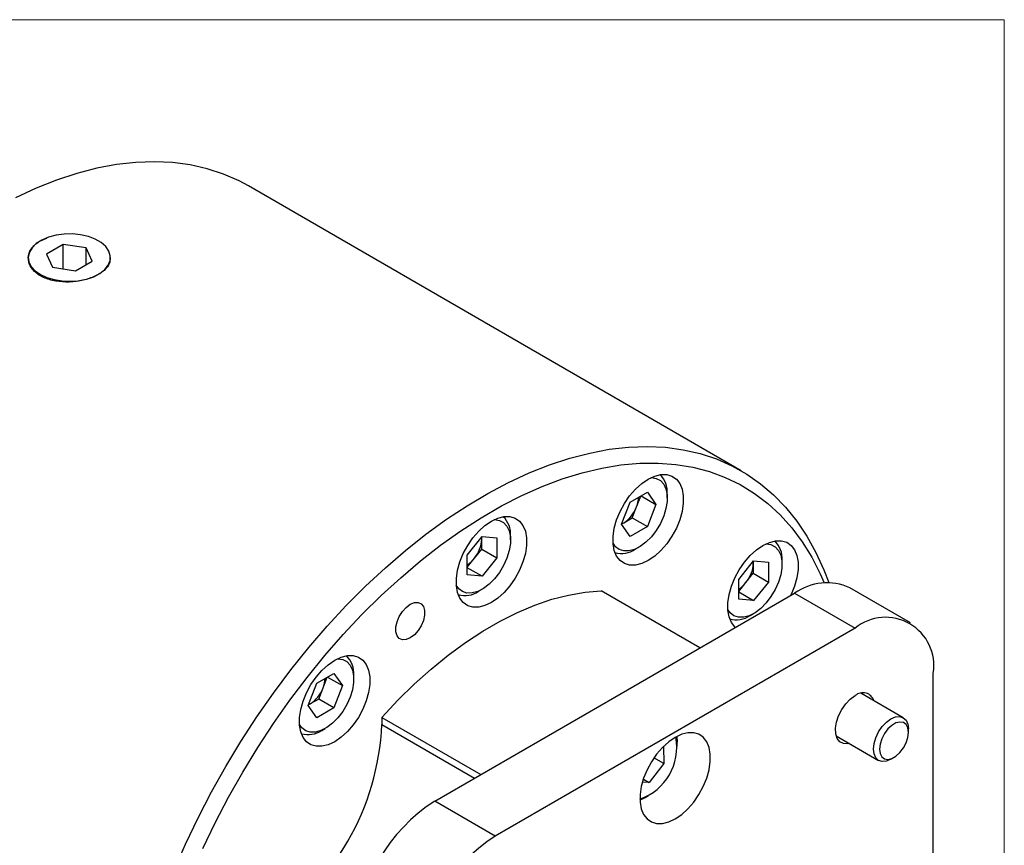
# Model space of a CAD drawing. Header units: millimetres. Extents: x 0 to 432, y 0 to 279.
# Tile 13 of 13: x 372 to 432, y 229 to 279. Entities that reach past the tile are written whole.
import ezdxf

# ---------------------------------------------------------------- set-up
doc = ezdxf.new("R2010")
doc.units = ezdxf.units.MM
doc.linetypes.add('SLD-Solid', pattern=[0])

# ---------------------------------------------------------------- blocks, each defined once
blk = doc.blocks.new('Block2')
at = {"color": 7, "linetype": 'SLD-Solid', "lineweight": 18}
for p, q in [((0, 279.4), (431.8, 279.4)), ((431.8, 279.4), (431.8, 0))]:
    blk.add_line(p, q, dxfattribs=at)

msp = doc.modelspace()

# ---------------------------------------------------------------- linework, layer by layer
for p, q in [((415.7801, 251.9575), (385.768, 269.283)), ((374.4951, 265.7289), (373.4745, 265.1397)), ((375.8893, 265.5133), (374.4951, 265.7289)), ((374.4951, 264.2348), (374.4951, 265.7289)), ((373.4745, 265.1397), (373.848, 264.3349)), ((376.2629, 264.7084), (375.8893, 265.5133)), ((375.8893, 264.4928), (375.8893, 265.5133)), ((372.3687, 264.9241), (372.3687, 264.7793)), ((375.2422, 264.1192), (376.2629, 264.7084)), ((377.3687, 264.7939), (377.3687, 264.9241)), ((373.848, 264.3349), (375.2422, 264.1192)), ((409.0209, 250.0438), (410.066, 250.647)), ((410.066, 250.647), (410.5885, 249.9034)), ((408.4982, 248.697), (409.0209, 250.0438)), ((409.4079, 249.7606), (409.6612, 250.4134)), ((409.6831, 250.426), (410.5885, 249.9034)), ((411.2758, 250.3003), (411.2758, 250.5452)), ((409.1466, 249.0872), (409.4079, 249.7606)), ((410.5885, 249.9034), (410.0658, 248.5566)), ((408.624, 248.7856), (409.1466, 249.0872)), ((409.1466, 249.0872), (410.0658, 248.5566)), ((409.0207, 247.9534), (408.4982, 248.697)), ((408.5062, 248.7177), (408.624, 248.7856)), ((408.5104, 248.7283), (408.624, 248.7856)), ((410.0658, 248.5566), (409.0207, 247.9534)), ((399.0924, 246.8242), (399.9975, 247.9501)), ((399.9833, 247.7963), (399.9761, 247.9234)), ((399.9832, 247.1927), (399.9833, 247.7963)), ((399.9833, 247.7963), (399.9833, 247.9323)), ((399.9975, 247.9501), (400.9026, 247.869)), ((400.9026, 247.869), (400.9024, 246.662)), ((401.7298, 247.7432), (401.7298, 247.9882)), ((399.5306, 246.6298), (399.9832, 247.1927)), ((399.9832, 247.1927), (400.9024, 246.662)), ((409.3315, 247.1774), (409.5436, 247.2998)), ((399.0922, 245.6173), (399.0924, 246.8242)), ((399.0923, 246.0846), (399.5306, 246.6298)), ((400.9024, 246.662), (399.9973, 245.5362)), ((415.6264, 245.3458), (416.5316, 246.4717)), ((416.5173, 246.3179), (416.5102, 246.445)), ((416.5173, 246.4539), (416.5173, 246.3179)), ((416.5316, 246.4717), (417.4366, 246.3906)), ((418.2639, 246.2648), (418.2639, 246.5098)), ((399.9973, 245.5362), (399.0923, 246.0586)), ((416.5173, 246.3179), (416.5173, 245.7143)), ((417.4366, 246.3906), (417.4365, 245.1837)), ((399.9973, 245.5362), (399.0922, 245.6173)), ((415.6263, 244.1389), (415.6264, 245.3458)), ((416.0647, 245.1514), (416.5173, 245.7143)), ((416.5173, 245.7143), (417.4365, 245.1837)), ((399.7856, 244.6203), (399.9977, 244.7428)), ((413.263, 241.1729), (407.2425, 244.6485)), ((415.6263, 244.6062), (416.0647, 245.1514)), ((417.4365, 245.1837), (416.5313, 244.0578)), ((426.0807, 242.712), (422.3988, 244.8375)), ((408.0777, 238.1795), (419.0336, 244.5042)), ((415.6263, 244.5802), (416.5313, 244.0578)), ((416.5313, 244.0578), (415.6263, 244.1389)), ((419.0336, 244.5042), (422.7155, 242.3787)), ((416.3196, 243.1419), (416.5317, 243.2644)), ((422.7155, 242.3787), (400.8036, 229.7293)), ((389.929, 239.0223), (390.9741, 239.6255)), ((390.316, 238.7391), (390.5693, 239.3919)), ((390.5912, 239.4045), (391.4966, 238.8819)), ((390.9741, 239.6255), (391.4966, 238.8819)), ((392.1839, 239.2788), (392.1839, 239.5237)), ((427.475, 214.3272), (427.475, 239.6302)), ((389.4063, 237.6755), (389.929, 239.0223)), ((390.0547, 238.0657), (390.316, 238.7391)), ((391.4966, 238.8819), (390.9739, 237.5351)), ((390.0547, 238.0657), (389.5321, 237.7641)), ((390.9739, 237.5351), (390.0547, 238.0657)), ((397.1217, 231.8548), (408.0777, 238.1795)), ((425.6468, 236.932), (423.0696, 238.4198)), ((389.9288, 236.9319), (389.4063, 237.6755)), ((389.5321, 237.7641), (389.4144, 237.6962)), ((389.4185, 237.7068), (389.5321, 237.7641)), ((390.9739, 237.5351), (389.9288, 236.9319)), ((393.8978, 236.9448), (393.8978, 236.515)), ((393.8978, 236.9448), (399.9183, 233.4692)), ((390.2396, 236.1558), (390.4517, 236.2783)), ((393.8978, 236.515), (399.5461, 233.2544)), ((425.9575, 236.0379), (425.9575, 236.2453)), ((411.8497, 235.7824), (411.8755, 235.4323)), ((421.5697, 235.8217), (424.1469, 234.3339)), ((411.0376, 235.1713), (411.0621, 234.1429)), ((411.8755, 235.1873), (411.8755, 235.4323)), ((411.0621, 234.1429), (410.4669, 234.4864)), ((424.897, 234.4083), (425.0766, 234.512)), ((411.0621, 234.1429), (410.1715, 232.9972)), ((410.1715, 232.9972), (409.7647, 233.0168)), ((409.8212, 233.1994), (410.1715, 232.9972)), ((409.931, 232.0642), (409.6152, 231.9117)), ((409.9313, 232.0644), (410.1434, 232.1869)), ((400.8036, 229.7293), (397.1217, 231.8548))]:
    msp.add_line(p, q)
at = {"flags": 128}
for points in [[(385.768, 269.283), (385.2024, 269.5869), (384.256, 270.0024), (383.2641, 270.3282), (382.2297, 270.5632), (381.1563, 270.7068), (380.0471, 270.7584), (378.9058, 270.7179), (377.7361, 270.5854), (376.5416, 270.3613), (375.3263, 270.0464), (374.0939, 269.6417), (372.8485, 269.1485), (371.594, 268.5682)], [(373.1009, 263.9036), (373.4929, 263.719), (373.9413, 263.5838), (374.4276, 263.5035), (374.932, 263.4813), (375.4338, 263.5182), (375.9124, 263.6127), (376.3484, 263.7608), (376.7237, 263.9566), (377.0231, 264.1919), (377.2343, 264.4573), (377.3486, 264.7417), (377.3614, 265.0337), (377.2722, 265.3211), (377.0846, 265.5923), (376.8062, 265.8361), (376.4485, 266.0426), (376.0262, 266.2033), (375.5564, 266.3116), (375.0585, 266.3631), (374.5528, 266.3557), (374.0601, 266.2897), (373.6004, 266.1678), (373.1927, 265.995), (372.8536, 265.7783), (372.597, 265.5266), (372.4334, 265.2503), (372.3695, 264.9606), (372.4079, 264.6695), (372.547, 264.3887), (372.7812, 264.1299), (373.1009, 263.9036)], [(381.2317, 227.6184), (381.9376, 229.232), (382.7015, 230.8311), (383.5209, 232.4104), (384.3932, 233.965), (385.3156, 235.4898), (386.2851, 236.9799), (387.2987, 238.4307), (388.353, 239.8374), (389.4448, 241.1955), (390.5704, 242.5007), (391.7264, 243.7489), (392.909, 244.9359), (394.1144, 246.058), (395.3387, 247.1117), (396.5781, 248.0934), (397.8285, 249.0002), (399.086, 249.8291), (400.3465, 250.5774), (401.6061, 251.2427), (402.8605, 251.8229), (404.1059, 252.3162), (405.3383, 252.7209), (406.5536, 253.0358), (407.7481, 253.2598), (408.9178, 253.3923), (410.0591, 253.4328), (411.1683, 253.3812), (412.2418, 253.2377), (413.2761, 253.0026), (414.2681, 252.6768), (415.2144, 252.2614), (416.1121, 251.7575), (416.9583, 251.167), (417.7502, 250.4915), (418.4855, 249.7334), (419.1615, 248.895), (419.7764, 247.979), (420.3279, 246.9884), (420.8145, 245.9263), (421.1119, 245.1523)], [(382.9861, 228.9676), (383.7442, 230.5403), (384.5571, 232.0929), (385.4222, 233.6203), (386.3367, 235.1175), (387.2977, 236.5797), (388.302, 238.002), (389.3462, 239.3798), (390.4271, 240.7087), (391.5411, 241.9842), (392.6845, 243.2023), (393.8537, 244.3589), (395.0447, 245.4504), (396.2538, 246.473), (397.4769, 247.4236), (398.7102, 248.2989), (399.9495, 249.0962), (401.1908, 249.8128), (402.4301, 250.4464), (403.6634, 250.9949), (404.8865, 251.4566), (406.0956, 251.8299), (407.2867, 252.1136), (408.4558, 252.3069), (409.5992, 252.409), (410.7132, 252.4196), (411.7941, 252.3387), (412.8384, 252.1665), (413.8426, 251.9037), (414.8036, 251.5511), (415.7181, 251.1098), (416.5833, 250.5813), (417.3962, 249.9672), (418.1542, 249.2696), (418.8548, 248.4909), (419.4959, 247.6334), (420.0752, 246.7), (420.5908, 245.6938), (420.8364, 245.1354)], [(410.2816, 251.5362), (410.3063, 251.5367), (410.6038, 251.4943), (410.8578, 251.3621), (411.0581, 251.1455), (411.1963, 250.8533), (411.2669, 250.4976), (411.2669, 250.0928), (411.1963, 249.6556), (411.0581, 249.2038), (410.8578, 248.7559), (410.6038, 248.3304), (410.3063, 247.9446), (409.9776, 247.6142), (409.6311, 247.3529), (409.281, 247.1713), (408.9417, 247.0769), (408.627, 247.0734), (408.3498, 247.1612), (408.1214, 247.3365), (407.9762, 247.5427)], [(410.1161, 246.4911), (409.7217, 246.3056), (409.3408, 246.2109), (408.9862, 246.2101), (408.6702, 246.3032), (408.4033, 246.4872), (408.1948, 246.7557), (408.0518, 247.0996), (407.979, 247.5071), (407.979, 247.9645), (408.0518, 248.4561), (408.1948, 248.9652), (408.4033, 249.4744), (408.6702, 249.9664), (408.9862, 250.4245), (409.3408, 250.833), (409.7217, 251.1781), (410.1161, 251.448), (410.5105, 251.6335), (410.8914, 251.7282), (411.246, 251.729), (411.562, 251.6359), (411.8289, 251.4519), (412.0374, 251.1834), (412.1804, 250.8395), (412.2532, 250.432), (412.2532, 249.9746), (412.1804, 249.483), (412.0374, 248.9739), (411.8289, 248.4647), (411.562, 247.9727), (411.246, 247.5146), (410.8914, 247.1061), (410.5105, 246.761), (410.1161, 246.4911)], [(400.7357, 248.9791), (400.7603, 248.9796), (401.0578, 248.9373), (401.3119, 248.8051), (401.5121, 248.5884), (401.6504, 248.2962), (401.7209, 247.9405), (401.7209, 247.5357), (401.6504, 247.0985), (401.5121, 246.6467), (401.3119, 246.1989), (401.0578, 245.7733), (400.7603, 245.3875), (400.4316, 245.0571), (400.0851, 244.7958), (399.7351, 244.6142), (399.3957, 244.5198), (399.081, 244.5164), (398.8038, 244.6041), (398.5755, 244.7794), (398.4303, 244.9856)], [(400.5702, 243.934), (400.1758, 243.7486), (399.7948, 243.6538), (399.4403, 243.653), (399.1242, 243.7462), (398.8574, 243.9301), (398.6489, 244.1986), (398.5058, 244.5425), (398.433, 244.9501), (398.433, 245.4074), (398.5058, 245.899), (398.6489, 246.4081), (398.8574, 246.9173), (399.1242, 247.4094), (399.4403, 247.8674), (399.7948, 248.276), (400.1758, 248.6211), (400.5702, 248.8909), (400.9645, 249.0764), (401.3455, 249.1712), (401.7, 249.172), (402.0161, 249.0788), (402.2829, 248.8948), (402.4914, 248.6263), (402.6345, 248.2825), (402.7073, 247.8749), (402.7073, 247.4175), (402.6345, 246.9259), (402.4914, 246.4169), (402.2829, 245.9076), (402.0161, 245.4156), (401.7, 244.9575), (401.3455, 244.549), (400.9645, 244.2039), (400.5702, 243.934)], [(415.4251, 242.4211), (415.3914, 242.4517), (415.1829, 242.7202), (415.0399, 243.0641), (414.9671, 243.4717), (414.9671, 243.929), (415.0399, 244.4206), (415.1829, 244.9297), (415.3914, 245.4389), (415.6583, 245.931), (415.9743, 246.389), (416.3289, 246.7976), (416.7098, 247.1427), (417.1042, 247.4125), (417.4986, 247.598), (417.8795, 247.6928), (418.2341, 247.6936), (418.5502, 247.6004), (418.817, 247.4164), (419.0255, 247.148), (419.1686, 246.8041), (419.2413, 246.3965), (419.2413, 245.9391), (419.1686, 245.4476), (419.0255, 244.9385), (418.817, 244.4293), (418.7834, 244.3598)], [(417.2697, 247.5007), (417.2944, 247.5013), (417.5919, 247.4589), (417.8459, 247.3267), (418.0462, 247.11), (418.1844, 246.8179), (418.255, 246.4621), (418.255, 246.0573), (418.1844, 245.6201), (418.0462, 245.1683), (417.8459, 244.7205), (417.5919, 244.2949), (417.2944, 243.9091), (416.9657, 243.5788), (416.6192, 243.3174), (416.2691, 243.1358), (415.9298, 243.0414), (415.6151, 243.038), (415.3379, 243.1257), (415.1096, 243.3011), (414.9644, 243.5072)], [(393.8978, 236.9448), (394.8721, 237.9892), (395.8724, 238.9717), (396.894, 239.8878), (397.9323, 240.7332), (398.9826, 241.5042), (400.0402, 242.1972), (401.1001, 242.8091), (402.1577, 243.3371), (403.208, 243.7788), (404.2463, 244.1322), (405.2679, 244.3957), (406.2682, 244.568), (407.2425, 244.6485)], [(395.6288, 241.788), (395.3798, 241.6856), (395.151, 241.6742), (394.9608, 241.7547), (394.8248, 241.9205), (394.7539, 242.1584), (394.7539, 242.4489), (394.8248, 242.7685), (394.9608, 243.0915), (395.151, 243.3915), (395.3798, 243.6443), (395.6288, 243.8294), (395.8778, 243.9318), (396.1067, 243.9432), (396.2968, 243.8627), (396.4328, 243.6968), (396.5037, 243.459), (396.5037, 243.1685), (396.4328, 242.8488), (396.2968, 242.5259), (396.1067, 242.2259), (395.8778, 241.9731), (395.6288, 241.788)], [(391.1897, 240.5147), (391.2144, 240.5152), (391.5119, 240.4728), (391.7659, 240.3406), (391.9662, 240.124), (392.1044, 239.8318), (392.175, 239.476), (392.175, 239.0713), (392.1044, 238.634), (391.9662, 238.1823), (391.7659, 237.7344), (391.5119, 237.3089), (391.2144, 236.923), (390.8857, 236.5927), (390.5392, 236.3314), (390.1891, 236.1498), (389.8498, 236.0554), (389.5351, 236.0519), (389.2579, 236.1397), (389.0296, 236.315), (388.8844, 236.5212)], [(391.0242, 235.4696), (390.6298, 235.2841), (390.2489, 235.1894), (389.8943, 235.1886), (389.5783, 235.2817), (389.3115, 235.4657), (389.1029, 235.7342), (388.9599, 236.0781), (388.8871, 236.4856), (388.8871, 236.943), (388.9599, 237.4346), (389.1029, 237.9437), (389.3115, 238.4529), (389.5783, 238.9449), (389.8943, 239.403), (390.2489, 239.8115), (390.6298, 240.1566), (391.0242, 240.4265), (391.4186, 240.612), (391.7995, 240.7067), (392.1541, 240.7075), (392.4702, 240.6144), (392.737, 240.4304), (392.9455, 240.1619), (393.0886, 239.818), (393.1613, 239.4105), (393.1613, 238.9531), (393.0886, 238.4615), (392.9455, 237.9524), (392.737, 237.4432), (392.4702, 236.9512), (392.1541, 236.4931), (391.7995, 236.0845), (391.4186, 235.7395), (391.0242, 235.4696)], [(422.3698, 235.3598), (422.2771, 235.3437), (422.0131, 235.3589), (421.7934, 235.4703), (421.632, 235.6709), (421.5389, 235.9481), (421.5199, 236.2844), (421.5764, 236.6588), (421.7047, 237.0477), (421.8968, 237.4267), (422.1406, 237.7719), (422.4207, 238.0618), (422.7197, 238.2779)], [(424.897, 234.4083), (424.8968, 234.4082), (424.6223, 234.2914), (424.3665, 234.2661), (424.1468, 234.3339), (423.9783, 234.4903), (423.8723, 234.7245), (423.8362, 235.0207), (423.8723, 235.3585), (423.9783, 235.7151), (424.1468, 236.0661), (424.3665, 236.3875), (424.6223, 236.6576), (424.8968, 236.8578), (425.1714, 236.9745), (425.4272, 236.9998), (425.6468, 236.932), (425.8154, 236.7756), (425.9214, 236.5414), (425.9575, 236.2453), (425.9575, 236.2453)], [(425.9575, 236.0379), (425.9218, 236.3039), (425.8176, 236.5072), (425.6534, 236.6313), (425.4424, 236.666), (425.2018, 236.6087), (424.9511, 236.464), (424.7104, 236.2435), (424.4995, 235.9651), (424.3353, 235.6515), (424.2311, 235.3279), (424.1954, 235.0207), (424.2311, 234.7546), (424.3353, 234.5514), (424.4995, 234.4273), (424.7104, 234.3925), (424.9511, 234.4498), (425.2018, 234.5946), (425.4424, 234.8151), (425.6534, 235.0935), (425.8176, 235.4071), (425.9218, 235.7307), (425.9575, 236.0379)], [(411.7596, 230.7756), (412.1539, 231.0455), (412.5349, 231.3906), (412.8894, 231.7991), (413.2055, 232.2572), (413.4723, 232.7492), (413.6808, 233.2585), (413.8239, 233.7675), (413.8967, 234.2591), (413.8967, 234.7165), (413.8239, 235.1241), (413.6808, 235.4679), (413.4723, 235.7364), (413.2055, 235.9204), (412.8894, 236.0136), (412.5349, 236.0127), (412.1539, 235.918), (411.7596, 235.7325), (411.3652, 235.4627), (410.9842, 235.1176), (410.6297, 234.709), (410.3136, 234.251), (410.0468, 233.7589), (409.8383, 233.2497), (409.6952, 232.7406), (409.6224, 232.249), (409.6224, 231.7917), (409.6952, 231.3841), (409.8383, 231.0402), (410.0468, 230.7717), (410.3136, 230.5878), (410.6297, 230.4946), (410.9842, 230.4954), (411.3652, 230.5902), (411.7596, 230.7756)]]:
    msp.add_lwpolyline(points, dxfattribs=at)
for centre, radius, start, end in [((409.8348, 250.6691), 1.4463, 355.087791, 46.544777), ((407.8534, 250.3884), 1.6764, 338.007604, 358.246564), ((407.5647, 250.4399), 1.9644, 302.633265, 339.769679), ((400.2889, 248.112), 1.4463, 355.087791, 46.544784), ((398.0206, 247.8868), 1.9647, 320.224331, 357.359365), ((416.8229, 246.6336), 1.4463, 355.087788, 46.544817), ((408.4936, 248.4255), 1.5033, 254.50305, 303.874848), ((398.2102, 247.662), 1.676, 301.757165, 321.984222), ((414.5547, 246.4084), 1.9647, 320.224331, 357.359365), ((414.7442, 246.1836), 1.676, 301.757165, 321.984222), ((421.007, 241.7343), 3.401, 65.843242, 125.467216), ((398.9578, 245.8059), 1.446, 253.457238, 304.908894), ((415.4817, 244.39), 1.5033, 254.503009, 303.874852), ((424.5734, 240.1009), 2.9395, 350.785963, 129.203285), ((390.7429, 239.6476), 1.4463, 355.087786, 46.544837), ((388.7616, 239.3669), 1.6764, 338.007604, 358.246564), ((388.4728, 239.4184), 1.9644, 302.633265, 339.769679), ((423.1854, 237.7253), 0.7227, 18.782156, 130.11936), ((378.3415, 237.2009), 15.5714, 302.524322, 357.475678), ((389.4017, 237.404), 1.5033, 254.503209, 303.874844), ((408.5079, 235.1312), 3.3427, 289.315931, 10.689445), ((402.6957, 223.1408), 10.3442, 122.605478, 177.394522), ((406.3777, 221.0153), 10.3442, 122.605478, 177.394522)]:
    msp.add_arc(centre, radius, start, end)
msp.add_open_spline([(377.3373, 264.8844), (377.3375, 264.7819), (377.3379, 264.5258), (377.0171, 264.1386), (376.4548, 263.7743), (375.7043, 263.5214), (374.8631, 263.4126), (374.0204, 263.4691), (373.2731, 263.6941), (372.7061, 264.0668), (372.383, 264.5429), (372.3368, 265.0655), (372.583, 265.5582), (372.9922, 265.928), (373.3674, 266.0571), (373.5037, 266.1041)], degree=3, knots=[0, 0, 0, 0, 0.0546307, 0.1364908, 0.2181755, 0.299678, 0.3812739, 0.463094, 0.5449204, 0.6265235, 0.7080228, 0.789699, 0.8715573, 0.9533189, 1, 1, 1, 1])

# ---------------------------------------------------------------- block references
at = {"color": 7, "linetype": 'Continuous'}
msp.add_blockref('Block2', (0, 0), dxfattribs=at)

doc.saveas('drawing.dxf')
